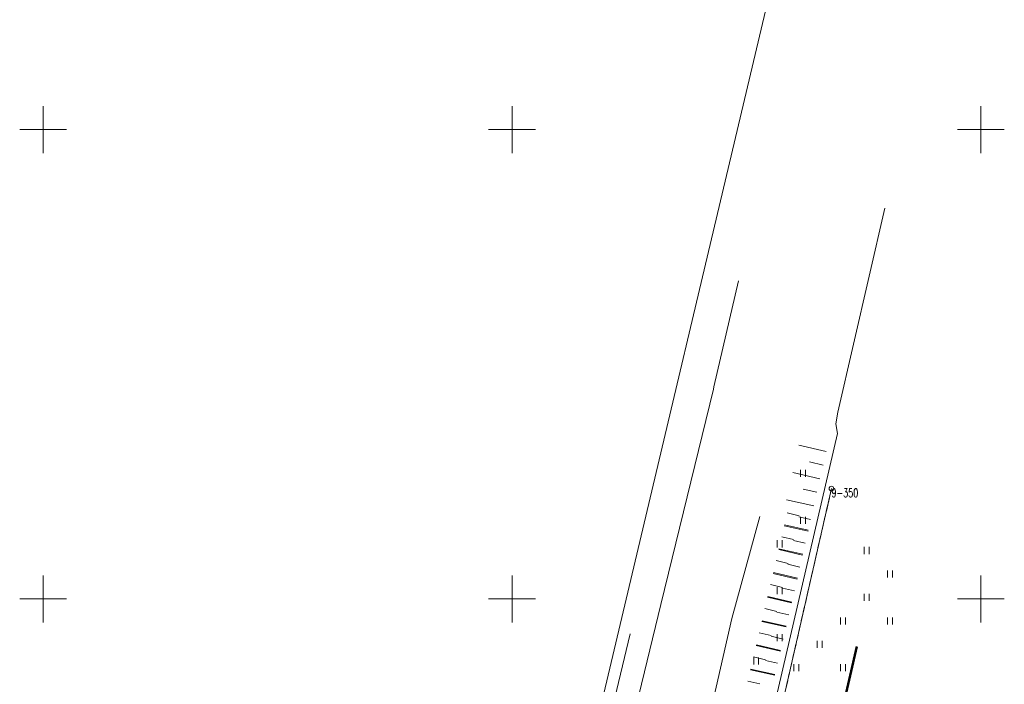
# Model space of a CAD drawing. Header units: metres. Extents: x 7427346 to 7428402, y 5774471 to 5775252.
# Tile 17 of 24: x 7427748 to 7427852, y 5774991 to 5775062. Entities that reach past the tile are written whole.
import ezdxf
from ezdxf.enums import TextEntityAlignment as Align

# ---------------------------------------------------------------- set-up
doc = ezdxf.new("R2010")
doc.units = ezdxf.units.M
doc.header["$MEASUREMENT"] = 0
for name, pattern in [('1', [0]), ('2_1', [0]), ('2_OTRK', [1.75, 1.25, -0.5]), ('2_OTZT', [1.5, 1, -0.5]), ('3_EGBU_A', [0]), ('4_SUCP', [0]), ('4_SUSP', [0]), ('4_SUTP_A', [0]), ('4_SUWP', [0]), ('GDE', [0]), ('GUK', [2, 1.5, -0.5]), ('GUZ', [1, 0.5, -0.5])]:
    doc.linetypes.add(name, pattern=pattern)
doc.layers.get('0').update_dxf_attribs({"color": 250, "linetype": 'CONTINUOUS', "lineweight": 100})
for name, color, linetype, lineweight in [('Dzialki', 7, 'GDE', 18), ('EGBB_L_0', 7, '3_EGBU_A', 50), ('Kontury', 3, 'GUK', 18), ('Numery_punktow', 7, 'CONTINUOUS', 9), ('OTR_L_1', 7, '2_OTRK', 18), ('OTZ_L_3', 7, '2_OTZT', 18), ('Podzial_sekcyjny_krzyze', 7, '1', 18), ('Punkty', 7, 'CONTINUOUS', 18), ('SUSP_L_0', 7, '4_SUSP', 18), ('SUWP_L_0', 5, '4_SUWP', 18), ('Uzytki', 3, 'GUZ', 18)]:
    doc.layers.add(name, color=color, linetype=linetype, lineweight=lineweight)
doc.layers.add('SUCP_L_0', color=7, linetype='4_SUCP', lineweight=18, true_color=0xd200d2)
doc.layers.add('SUTP_L_0', color=7, linetype='4_SUTP_A', lineweight=18, true_color=0xff9100)
doc.styles.get("Standard").update_dxf_attribs({"font": 'Simplex.SHX', "width": 0.75})

# ---------------------------------------------------------------- blocks, each defined once
blk = doc.blocks.new('GRT')
at = {"linetype": 'Continuous'}
blk.add_circle((0, 0), 0.25, dxfattribs=at)
blk = doc.blocks.new('2_OTZT')
at = {"linetype": 'Continuous'}
for p, q in [((-0.2625, -0.375), (-0.2625, 0.375)), ((0.2625, -0.375), (0.2625, 0.375))]:
    blk.add_line(p, q, dxfattribs=at)

msp = doc.modelspace()

# ---------------------------------------------------------------- linework, layer by layer
at = {"layer": 'Dzialki'}
msp.add_line((7427834.07, 5775011.75), (7427813.92, 5774923.56), dxfattribs=at)
at = {"layer": 'EGBB_L_0', "linetype": '3_EGBU_A'}
msp.add_line((7427823.49, 5774937.9), (7427836.77, 5774994.93), dxfattribs=at)
at = {"layer": 'Kontury'}
msp.add_line((7427813.92, 5774923.56), (7427834.07, 5775011.75), dxfattribs=at)
at = {"layer": 'OTR_L_1', "linetype": '2_1'}
for p, q in [((7427833.5, 5775015.71), (7427830.6, 5775016.37)), ((7427833.17, 5775014.26), (7427831.72, 5775014.59)), ((7427832.84, 5775012.81), (7427829.95, 5775013.47)), ((7427832.51, 5775011.36), (7427831.06, 5775011.69)), ((7427832.18, 5775009.92), (7427829.29, 5775010.57)), ((7427829.35, 5775009.16), (7427830.61, 5775008.86)), ((7427831.85, 5775008.47), (7427830.59, 5775008.76)), ((7427831.57, 5775007.21), (7427829.03, 5775007.78)), ((7427829.06, 5775007.89), (7427831.59, 5775007.31)), ((7427828.76, 5775006.62), (7427830.03, 5775006.33)), ((7427828.47, 5775005.35), (7427831.01, 5775004.76)), ((7427831.28, 5775005.94), (7427830.01, 5775006.23)), ((7427830.99, 5775004.67), (7427828.45, 5775005.25)), ((7427828.17, 5775004.08), (7427829.45, 5775003.78)), ((7427830.7, 5775003.4), (7427829.43, 5775003.69)), ((7427830.41, 5775002.12), (7427827.86, 5775002.72)), ((7427827.88, 5775002.8), (7427830.43, 5775002.2)), ((7427827.58, 5775001.53), (7427828.85, 5775001.23)), ((7427830.11, 5775000.85), (7427828.83, 5775001.15)), ((7427829.81, 5774999.57), (7427827.25, 5775000.17)), ((7427827.27, 5775000.25), (7427829.83, 5774999.64)), ((7427826.97, 5774998.97), (7427828.25, 5774998.66)), ((7427829.52, 5774998.29), (7427828.23, 5774998.59)), ((7427829.22, 5774997.01), (7427826.65, 5774997.61)), ((7427826.67, 5774997.68), (7427829.23, 5774997.08)), ((7427826.36, 5774996.4), (7427827.65, 5774996.1)), ((7427828.92, 5774995.72), (7427827.63, 5774996.02)), ((7427828.62, 5774994.44), (7427826.04, 5774995.04)), ((7427826.06, 5774995.11), (7427828.63, 5774994.5)), ((7427825.76, 5774993.82), (7427827.04, 5774993.52)), ((7427828.32, 5774993.15), (7427827.03, 5774993.45)), ((7427828.02, 5774991.86), (7427825.43, 5774992.46)), ((7427825.45, 5774992.53), (7427828.03, 5774991.93)), ((7427825.15, 5774991.24), (7427826.44, 5774990.94))]:
    msp.add_line(p, q, dxfattribs=at)
at = {"layer": 'Podzial_sekcyjny_krzyze'}
for p, q in [((7427750, 5775047.5), (7427750, 5775052.5)), ((7427800, 5775047.5), (7427800, 5775052.5)), ((7427850, 5775047.5), (7427850, 5775052.5)), ((7427747.5, 5775050), (7427752.5, 5775050)), ((7427797.5, 5775050), (7427802.5, 5775050)), ((7427847.5, 5775050), (7427852.5, 5775050)), ((7427750, 5774997.5), (7427750, 5775002.5)), ((7427800, 5774997.5), (7427800, 5775002.5)), ((7427850, 5774997.5), (7427850, 5775002.5)), ((7427747.5, 5775000), (7427752.5, 5775000)), ((7427797.5, 5775000), (7427802.5, 5775000)), ((7427847.5, 5775000), (7427852.5, 5775000))]:
    msp.add_line(p, q, dxfattribs=at)
at = {"layer": 'SUCP_L_0', "linetype": '4_SUCP'}
for p, q in [((7427821.54, 5775022.59), (7427824.14, 5775033.89)), ((7427815.88, 5774999.41), (7427821.5, 5775022.34)), ((7427821.5, 5775022.34), (7427821.54, 5775022.59)), ((7427813.03, 5774987.75), (7427815.88, 5774999.41))]:
    msp.add_line(p, q, dxfattribs=at)
at = {"layer": 'SUSP_L_0', "linetype": '4_SUSP'}
for p, q in [((7427839.75, 5775041.62), (7427834.76, 5775019.91)), ((7427834.76, 5775019.91), (7427834.52, 5775018.65)), ((7427834.52, 5775018.65), (7427834.71, 5775017.62)), ((7427834.71, 5775017.62), (7427825.97, 5774980.01))]:
    msp.add_line(p, q, dxfattribs=at)
at = {"layer": 'SUTP_L_0', "linetype": '4_SUTP_A'}
msp.add_line((7427800.54, 5774945.58), (7427812.59, 5774996.29), dxfattribs=at)
at = {"layer": 'SUWP_L_0', "linetype": '4_SUWP'}
for p, q in [((7427806.63, 5774976.68), (7427827.72, 5775065.54)), ((7427826.42, 5775008.77), (7427823.44, 5774997.93)), ((7427823.44, 5774997.93), (7427818.11, 5774974.37))]:
    msp.add_line(p, q, dxfattribs=at)
at = {"layer": 'Uzytki'}
msp.add_line((7427834.07, 5775011.75), (7427813.92, 5774923.56), dxfattribs=at)

# ---------------------------------------------------------------- block references
at = {"layer": 'OTZ_L_3'}
for p in [(7427831.04, 5775013.37), (7427831.04, 5775008.37), (7427828.54, 5775005.87), (7427837.81, 5775005.16), (7427840.31, 5775002.66), (7427828.54, 5775000.87), (7427837.81, 5775000.16), (7427835.31, 5774997.66), (7427840.31, 5774997.66), (7427828.54, 5774995.87), (7427832.81, 5774995.16), (7427826.04, 5774993.37), (7427830.31, 5774992.66), (7427835.31, 5774992.66)]:
    msp.add_blockref('2_OTZT', p, dxfattribs=at)
at = {"layer": 'Punkty'}
msp.add_blockref('GRT', (7427834.07, 5775011.75), dxfattribs=at)

# ---------------------------------------------------------------- texts
at = {"layer": 'Numery_punktow', "width": 0.7}
msp.add_text('9-350', height=0.9, dxfattribs=at).set_placement((7427834.07, 5775011.75), align=Align.TOP_LEFT)

doc.saveas('drawing.dxf')
